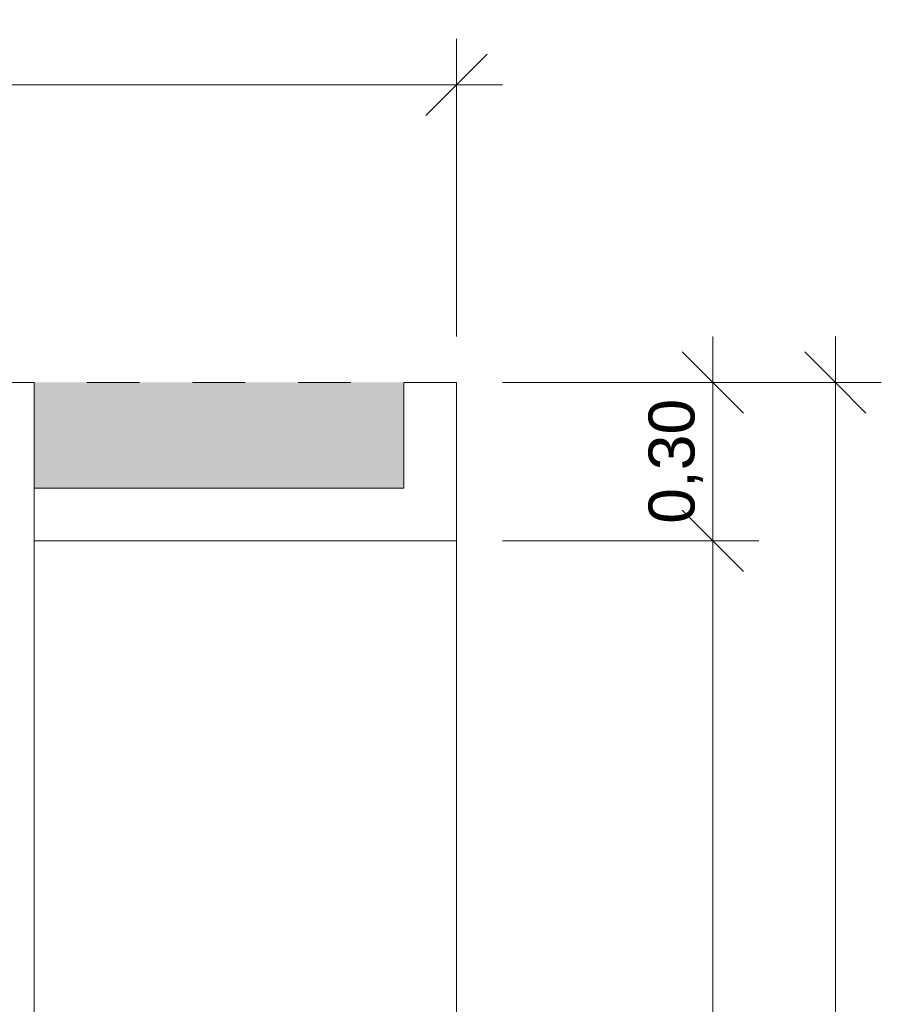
# Model space of a CAD drawing. Header units: metres. Extents: x -14.5 to 21.1, y -19.1 to 7.7.
# Tile 98 of 103: x 7.2 to 8.8, y -9.4 to -7.5. Entities that reach past the tile are written whole.
import ezdxf

# ---------------------------------------------------------------- set-up
doc = ezdxf.new("R2010")
doc.units = ezdxf.units.M
doc.linetypes.add('Traço ponto', pattern=[0.015875, 0.00635, -0.004763, 0, -0.004763])
for name, color, linetype, lineweight in [('A-ANNO-DIMS', 7, 'Continuous', 9), ('A-ANNO-DIMS-58', 7, 'Continuous', 9), ('A-DETL-GENF', 7, 'Continuous', 5)]:
    doc.layers.add(name, color=color, linetype=linetype, lineweight=lineweight)
doc.layers.add('A-DETL', color=7, linetype='Continuous', lineweight=5, true_color=0x00a600)
doc.styles.add('Arial', font='arial.ttf', dxfattribs={"height": 0.087})
doc.dimstyles.new('Com_linha__ref__contínua__-_Cor_Vermelha_Arial_1_5mm', dxfattribs={"dimscale": 0.3048, "dimtxt": 0.088763, "dimasz": 0.380577, "dimexe": 0.285433, "dimexo": 0.285433, "dimgap": 0.028543, "dimtad": 1, "dimrnd": 0.01, "dimzin": 0, "dimdsep": 46, "dimtxsty": 'Arial', "dimblk1": 'OBLIQUE', "dimblk2": 'OBLIQUE', "dimsah": 1, "dimcen": 0.09, "dimdle": 0.285433, "dimazin": 0, "dimtfac": 1, "dimtdec": 4, "dimtix": 1, "dimtmove": 0, "dimatfit": 3, "dimfxl": 1, "dimtvp": 1, "dimtolj": 1, "dimtzin": 0, "dimarcsym": 2})

# ---------------------------------------------------------------- blocks, each defined once
blk = doc.blocks.new('DIMBLOCK12-PLANTA DE COBERTURA')
at = {"layer": 'A-ANNO-DIMS-58', "color": 242, "true_color": 0xbd2b2e}
for p, q in [((6.0064, -7.6716), (6.0064, -7.5846)), ((8.0064, -7.6716), (8.0064, -7.5846)), ((6.0064, -7.6716), (6.0644, -7.6136)), ((8.0064, -7.6716), (8.0644, -7.6136)), ((6.0064, -7.6716), (5.9484, -7.7296)), ((6.0064, -7.6716), (8.0934, -7.6716)), ((6.0064, -7.6716), (6.0064, -8.148)), ((8.0064, -7.6716), (7.9484, -7.7296)), ((8.0064, -7.6716), (8.0064, -8.148))]:
    blk.add_line(p, q, dxfattribs=at)
at = {"layer": 'A-ANNO-DIMS-58', "color": 0, "insert": (6.889, -7.5499), "char_height": 0.087, "width": 0.281855, "attachment_point": 1, "line_spacing_factor": 0.941778, "style": 'Arial'}
blk.add_mtext('2,00', dxfattribs=at)
blk = doc.blocks.new('_Oblique')
at = {"color": 0, "linetype": 'ByBlock', "lineweight": -2}
blk.add_line((-0.5, -0.5), (0.5, 0.5), dxfattribs=at)
blk = doc.blocks.new('DIMBLOCK42-PLANTA DE COBERTURA')
at = {"layer": 'A-ANNO-DIMS-58', "color": 242, "true_color": 0xbd2b2e}
for p, q in [((8.4914, -8.148), (8.4914, -8.535)), ((8.4914, -8.235), (8.4334, -8.177)), ((8.4914, -8.235), (8.0934, -8.235)), ((8.4914, -8.235), (8.5494, -8.293)), ((8.4914, -8.235), (8.5784, -8.235)), ((8.4914, -8.535), (8.4334, -8.477)), ((8.4914, -8.535), (8.0934, -8.535)), ((8.4914, -8.535), (8.5494, -8.593)), ((8.4914, -8.535), (8.5784, -8.535))]:
    blk.add_line(p, q, dxfattribs=at)
at = {"layer": 'A-ANNO-DIMS-58', "color": 0, "insert": (8.3698, -8.5025), "char_height": 0.087, "width": 0.281855, "attachment_point": 1, "rotation": 90, "line_spacing_factor": 0.941778, "style": 'Arial'}
blk.add_mtext('0,30', dxfattribs=at)
blk = doc.blocks.new('DIMBLOCK43-PLANTA DE COBERTURA')
at = {"layer": 'A-ANNO-DIMS-58', "color": 242, "true_color": 0xbd2b2e}
for p, q in [((8.4914, -8.535), (8.4334, -8.477)), ((8.4914, -8.535), (8.0934, -8.535)), ((8.4914, -8.535), (8.4914, -11.535)), ((8.4914, -8.535), (8.5494, -8.593)), ((8.4914, -8.535), (8.5784, -8.535)), ((8.4914, -11.535), (8.4334, -11.477)), ((8.4914, -11.535), (8.0934, -11.535)), ((8.4914, -11.535), (8.5494, -11.593)), ((8.4914, -11.535), (8.5784, -11.535))]:
    blk.add_line(p, q, dxfattribs=at)
at = {"layer": 'A-ANNO-DIMS-58', "color": 0, "insert": (8.3698, -10.1525), "char_height": 0.087, "width": 0.281855, "attachment_point": 1, "rotation": 90, "line_spacing_factor": 0.941778, "style": 'Arial'}
blk.add_mtext('3,00', dxfattribs=at)
blk = doc.blocks.new('DIMBLOCK45-PLANTA DE COBERTURA')
at = {"layer": 'A-ANNO-DIMS-58', "color": 242, "true_color": 0xbd2b2e}
for p, q in [((8.7234, -8.148), (8.7234, -18.322)), ((8.7234, -8.235), (8.6654, -8.177)), ((8.7234, -8.235), (8.0934, -8.235)), ((8.7234, -8.235), (8.7814, -8.293)), ((8.7234, -8.235), (8.8104, -8.235)), ((8.7234, -18.235), (8.6654, -18.177)), ((8.7234, -18.235), (8.0934, -18.235)), ((8.7234, -18.235), (8.7814, -18.293)), ((8.7234, -18.235), (8.8104, -18.235))]:
    blk.add_line(p, q, dxfattribs=at)
at = {"layer": 'A-ANNO-DIMS-58', "color": 0, "insert": (8.6018, -13.3859), "char_height": 0.087, "width": 0.362151, "attachment_point": 1, "rotation": 90, "line_spacing_factor": 0.941778, "style": 'Arial'}
blk.add_mtext('10,00', dxfattribs=at)

msp = doc.modelspace()

# ---------------------------------------------------------------- hatches: boundary and pattern name
at = {"layer": 'A-DETL-GENF', "true_color": 0xd2e2c2}
h = msp.add_hatch(color=254, dxfattribs=at)
h.paths.add_polyline_path([(7.2064, -18.235), (7.9064, -18.235), (7.9064, -11.635), (7.2064, -11.635), (7.2064, -17.9596)])
h.paths.add_polyline_path([(7.2064, -8.435), (7.9064, -8.435), (7.9064, -8.235), (7.2064, -8.235), (7.2064, -8.3339)])

# ---------------------------------------------------------------- linework, layer by layer
at = {"layer": 'A-DETL', "color": 7, "linetype": 'Traço ponto'}
msp.add_line((8.0064, -8.235), (6.7314, -8.235), dxfattribs=at)
at = {"layer": 'A-DETL', "color": 9, "true_color": 0xc0c0c0}
for p, q in [((7.2064, -8.235), (7.2064, -8.435)), ((7.2064, -18.235), (7.2064, -8.235)), ((7.9064, -8.435), (7.9064, -8.235)), ((7.9064, -8.435), (7.9064, -8.235)), ((8.0064, -18.235), (8.0064, -8.235)), ((7.2064, -8.435), (7.9064, -8.435)), ((7.2064, -8.435), (7.9064, -8.435)), ((7.2064, -8.535), (8.0064, -8.535))]:
    msp.add_line(p, q, dxfattribs=at)

# ---------------------------------------------------------------- dimensions: what is measured, and where the dimension line sits
at = {"layer": 'A-ANNO-DIMS', "color": 242, "true_color": 0xbd2b2e}
dim = msp.add_linear_dim(base=(8.0064, -7.6716), p1=(6.0064, -8.235), p2=(8.0064, -8.235), dimstyle='Com_linha__ref__contínua__-_Cor_Vermelha_Arial_1_5mm', override={"dimpost": '<>', "dimfxl": 2}, dxfattribs=at)
dim.commit()
dim.dimension.update_dxf_attribs({"geometry": 'DIMBLOCK12-PLANTA DE COBERTURA', "text_midpoint": (7.0064, -7.6184)})
for base, p1, p2, override, picture, middle in [((8.4914, -8.535), (8.0064, -8.235), (8.0064, -8.535), {"dimpost": '<>', "dimfxl": 0.3}, 'DIMBLOCK42-PLANTA DE COBERTURA', (8.4383, -8.385)), ((8.7234, -18.235), (8.0064, -8.235), (8.0064, -18.235), {"dimpost": '<>', "dimfxl": 10}, 'DIMBLOCK45-PLANTA DE COBERTURA', (8.6703, -13.235)), ((8.4914, -11.535), (8.0064, -8.535), (8.0064, -11.535), {"dimpost": '<>', "dimfxl": 3}, 'DIMBLOCK43-PLANTA DE COBERTURA', (8.4383, -10.035))]:
    dim = msp.add_linear_dim(base=base, p1=p1, p2=p2, angle=90, dimstyle='Com_linha__ref__contínua__-_Cor_Vermelha_Arial_1_5mm', override=override, dxfattribs=at)
    dim.commit()
    dim.dimension.update_dxf_attribs({"geometry": picture, "text_midpoint": middle})

doc.saveas('drawing.dxf')
